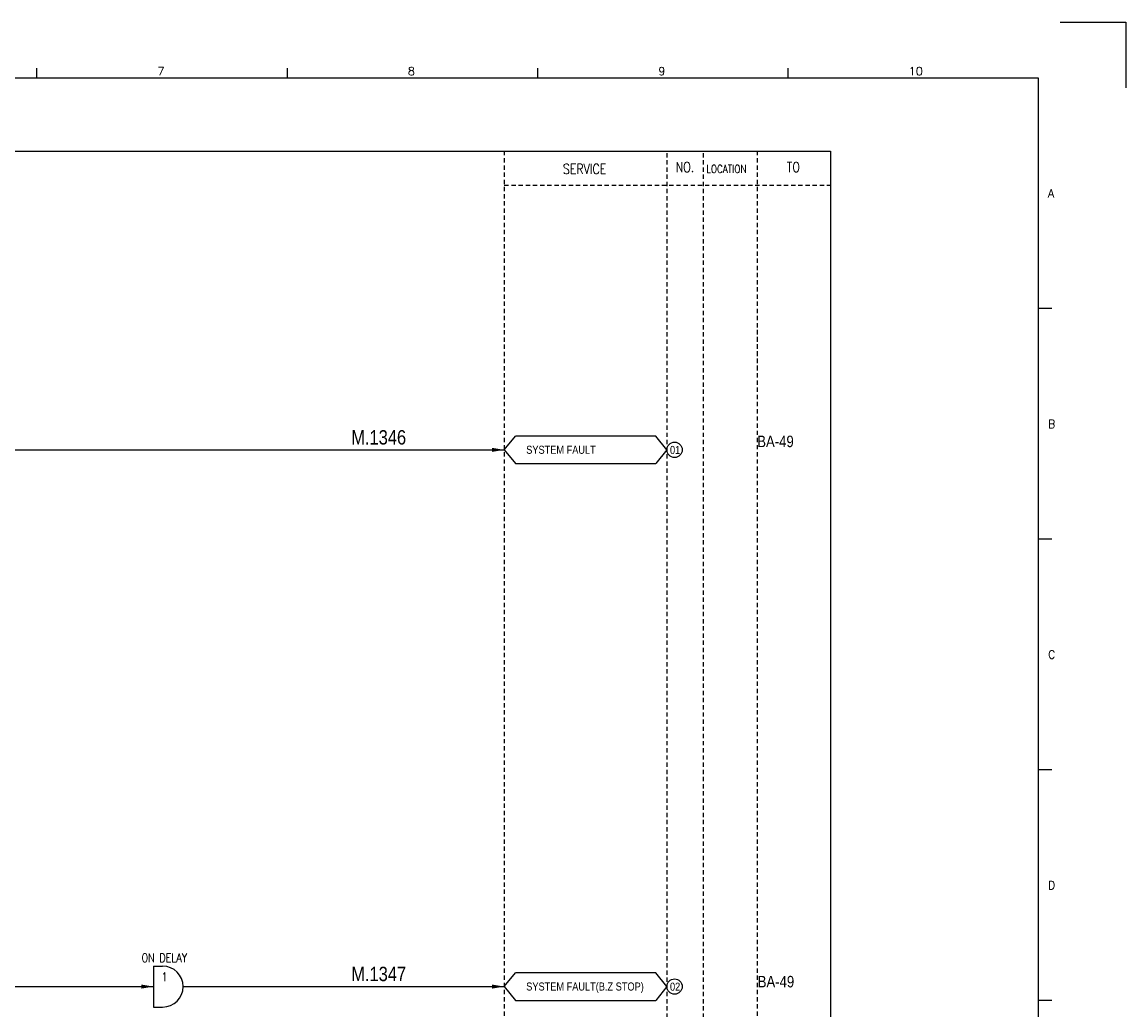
# Model space of a CAD drawing. Extents: x 576 to 1542, y -43 to 639.
# Tile 4 of 4: x 1157 to 1542, y 295 to 639. Entities that reach past the tile are written whole.
import ezdxf
from ezdxf.enums import TextEntityAlignment as Align

# ---------------------------------------------------------------- set-up
doc = ezdxf.new("R2010")
doc.units = 0
doc.header["$MEASUREMENT"] = 0
doc.linetypes.add('HIDDEN', pattern=[4, 1.5, -1, 1.5])
doc.layers.get('0').update_dxf_attribs({"linetype": 'CONTINUOUS'})
doc.layers.get('DEFPOINTS').update_dxf_attribs({"linetype": 'CONTINUOUS'})
for name, color, linetype in [('CON', 4, 'CONTINUOUS'), ('DCS', 7, 'CONTINUOUS'), ('HID', 2, 'HIDDEN'), ('圖框CON', 4, 'CONTINUOUS'), ('框線', 6, 'CONTINUOUS')]:
    doc.layers.add(name, color=color, linetype=linetype)
doc.styles.add('DAYUKP', font='complex', dxfattribs={"bigfont": 'DAYUKP.SHX'})
doc.styles.add('ROMANS', font='romans', dxfattribs={"width": 0.8})
doc.styles.add('style3', font='ARIALN.TTF')

# ---------------------------------------------------------------- blocks, each defined once
blk = doc.blocks.new('LEADER')
at = {"layer": 'CON'}
blk.add_solid([(0.85, -0.57), (0.85, -1.57), (3.85, -1.07)], dxfattribs=at)
blk = doc.blocks.new('1')
at = {"layer": 'DEFPOINTS'}
blk.add_lwpolyline([(2189, 689.33), (2211.97, 689.33), (2211.97, 666.36)], dxfattribs=at)
at = {"layer": '圖框CON'}
for p, q in [((1832.37, 669.85), (1832.37, 673.29)), ((1919.66, 669.85), (1919.66, 673.29)), ((2006.95, 669.85), (2006.95, 673.29)), ((2094.24, 669.85), (2094.24, 673.29)), ((2186.14, 589.41), (2181.53, 589.41)), ((2186.14, 509.01), (2181.53, 509.01)), ((2186.14, 428.61), (2181.53, 428.61)), ((2186.14, 348.2), (2181.53, 348.2))]:
    blk.add_line(p, q, dxfattribs=at)
at = {"layer": '框線'}
for p, q in [((2181.53, 669.81), (1308.62, 669.81)), ((2181.53, 26.6), (2181.53, 669.81))]:
    blk.add_line(p, q, dxfattribs=at)
at = {"style": 'DAYUKP'}
for s, height, p in [('7', 2.87, (1874.39, 670.78)), ('8', 2.87, (1961.68, 670.78)), ('9', 2.87, (2048.97, 670.78)), ('10', 2.871, (2136.26, 670.78))]:
    blk.add_text(s, height=height, dxfattribs=at).set_placement(p)
for s, p in [('A', (2184.79, 629.6)), ('B', (2184.79, 549.2)), ('C', (2184.79, 468.8)), ('D', (2184.79, 388.39))]:
    blk.add_text(s, height=2.87, dxfattribs=at).set_placement(p, align=Align.MIDDLE_LEFT)

msp = doc.modelspace()

# ---------------------------------------------------------------- linework, layer by layer
at = {"layer": 'CON', "color": 6}
for p, q in [((1325.45, 490.25), (1329.35, 495.07)), ((1378.25, 495.07), (1329.35, 495.07)), ((1382.15, 490.25), (1378.25, 495.07)), ((1325.45, 490.25), (1329.35, 485.43)), ((1382.15, 490.25), (1378.25, 485.43)), ((1329.35, 485.43), (1378.25, 485.43)), ((1203.2, 310.26), (1203.2, 295.97)), ((1203.2, 310.26), (1206.37, 310.26)), ((1325.45, 303.12), (1329.35, 307.93)), ((1378.25, 307.93), (1329.35, 307.93)), ((1382.15, 303.12), (1378.25, 307.93)), ((1325.45, 303.12), (1329.35, 298.3)), ((1382.15, 303.12), (1378.25, 298.3)), ((1329.35, 298.3), (1378.25, 298.3)), ((1203.2, 295.97), (1206.37, 295.97))]:
    msp.add_line(p, q, dxfattribs=at)
at = {"layer": 'CON'}
for p, q in [((1021.71, 490.25), (1325.45, 490.25)), ((1125.33, 303.12), (1203.2, 303.12)), ((1213.52, 303.12), (1325.45, 303.12))]:
    msp.add_line(p, q, dxfattribs=at)
msp.add_lwpolyline([(725.2, 594.43), (1439.2, 594.43), (1439.2, 94.63), (725.2, 94.63)], close=True, dxfattribs=at)
for centre in [(1384.83, 490.25), (1384.83, 303.12)]:
    msp.add_circle(centre, 2.68, dxfattribs=at)
at = {"layer": 'CON', "color": 6}
msp.add_arc((1206.37, 303.12), 7.14, 270, 90, dxfattribs=at)
at = {"layer": 'HID'}
for p, q in [((1325.45, 594.43), (1325.45, 94.63)), ((1382.15, 593.73), (1382.15, 94.63)), ((1394.75, 593.73), (1394.75, 94.63)), ((1413.65, 594.43), (1413.65, 94.63)), ((1325.45, 582.53), (1439.2, 582.53)), ((1413.65, 532.13), (1413.65, 519.53))]:
    msp.add_line(p, q, dxfattribs=at)

# ---------------------------------------------------------------- block references
msp.add_blockref('1', (-669.8, -49.94))
at = {"layer": 'CON', "xscale": 1.4, "yscale": 1.4, "zscale": 1.4}
for p in [(1320.06, 491.74), (1197.81, 304.61), (1320.06, 304.61)]:
    msp.add_blockref('LEADER', p, dxfattribs=at)

# ---------------------------------------------------------------- texts
at = {"layer": 'CON', "style": 'ROMANS', "width": 0.8}
for s, height, p in [('SERVICE', 3.5, (1353.48, 588.18)), ('NO.', 3.5, (1388.45, 588.83)), ('TO', 3.5, (1426.25, 588.83)), ('1', 3.02, (1206.99, 306.49))]:
    msp.add_text(s, height=height, dxfattribs=at).set_placement(p, align=Align.MIDDLE)
for s, height, p in [('LOCATION', 2.8, (1395.88, 585.93)), ('ON DELAY', 3.024, (1199.03, 310.72))]:
    msp.add_text(s, height=height, dxfattribs=at).set_placement(p, align=Align.BOTTOM_LEFT)
at = {"layer": 'CON', "style": 'style3'}
for p in [(1413.65, 491.19), (1413.81, 302.84)]:
    msp.add_text('BA-49', height=4, dxfattribs=at).set_placement(p)
for s, p in [('SYSTEM FAULT', (1333.12, 488.03)), ('01', (1383.24, 487.97)), ('SYSTEM FAULT(B.Z STOP)', (1333.12, 300.9)), ('02', (1383.24, 300.84))]:
    msp.add_text(s, height=2.8, dxfattribs=at).set_placement(p, align=Align.BOTTOM_LEFT)
at = {"layer": 'DCS', "linetype": 'ByBlock', "style": 'style3'}
for s, p in [('M.1346', (1272.14, 492.11)), ('M.1347', (1272.14, 305.01))]:
    msp.add_text(s, height=5, dxfattribs=at).set_placement(p)

doc.saveas('drawing.dxf')
